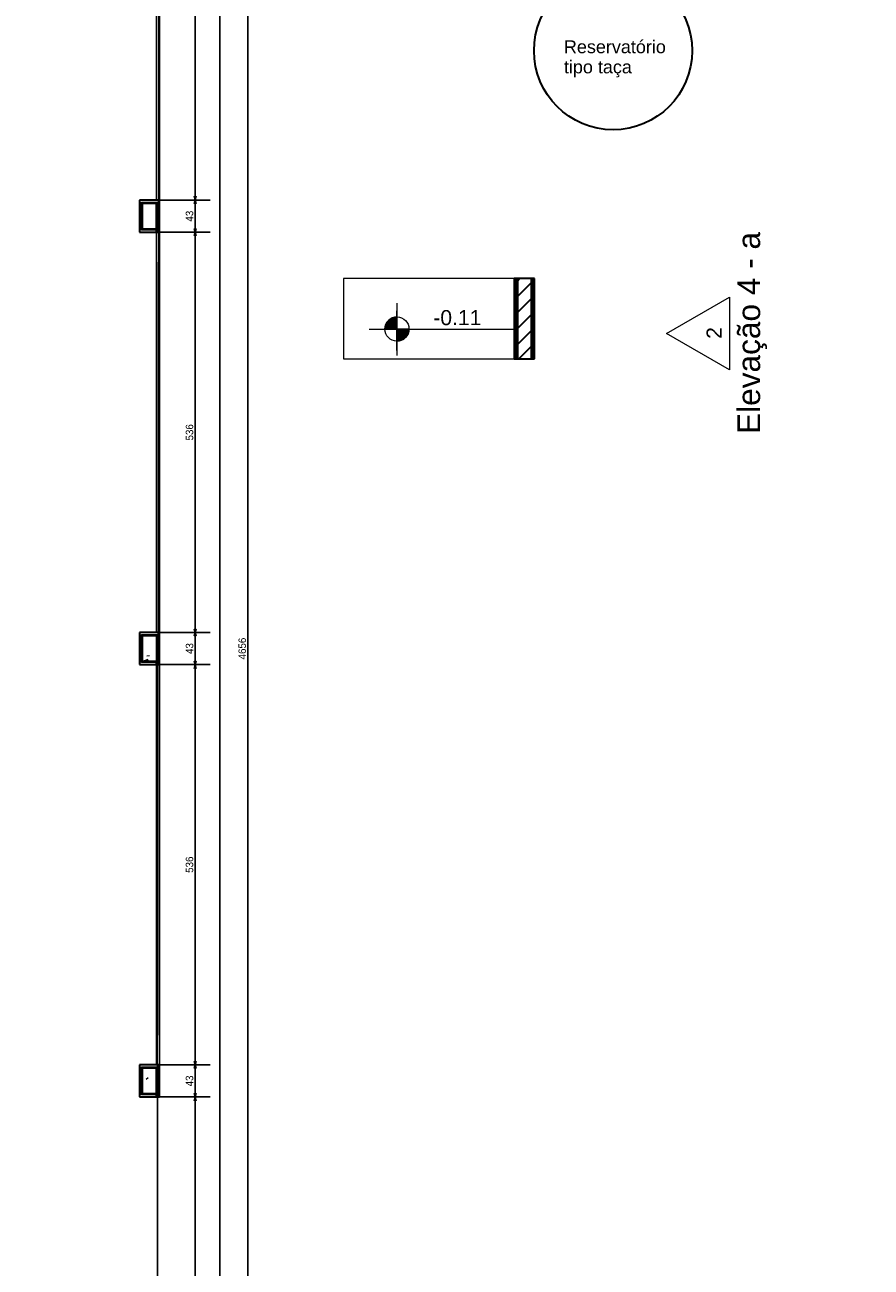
# Model space of a CAD drawing. Header units: millimetres. Extents: x -35 to 343, y 0 to 93.
# Tile 82 of 128: x 211 to 223, y 38 to 54. Entities that reach past the tile are written whole.
import ezdxf

# ---------------------------------------------------------------- set-up
doc = ezdxf.new("R2010")
doc.units = ezdxf.units.MM
doc.layers.add('A-PISOS-NIVEL', color=1, linetype='Continuous')
doc.layers.add('PENDOIS', color=2, linetype='Continuous')
for name, color, linetype, lineweight in [('ARQ - ALVENARIA - OSSO', 2, 'Continuous', 35), ('ARQ - COTA_NÍVEL', 2, 'Continuous', 5), ('ARQ - DIVISORIA', 3, 'Continuous', 35), ('ARQ - PAREDE VISTA', 4, 'Continuous', 9), ('ARQ - PAREDES_HACHURA', 9, 'Continuous', 35), ('ARQ - PAREDES_REVESTIMENTO', 3, 'Continuous', 35), ('ARQ - PILAR', 4, 'Continuous', 15), ('ARQ - PISO', 9, 'Continuous', 5), ('HI-Tubos detalhe', 4, 'Continuous', 30)]:
    doc.layers.add(name, color=color, linetype=linetype, lineweight=lineweight)
doc.styles.add('Arial_1', font='arial.ttf', dxfattribs={"height": 0.225})
doc.styles.add('Arial_2', font='arial.ttf', dxfattribs={"height": 0.15})
doc.styles.add('GULIM', font='Gulim.ttf')
doc.styles.get("Standard").update_dxf_attribs({"font": 'arial.ttf'})
doc.dimstyles.new('GULIM-100', dxfattribs={"dimtxt": 0.1, "dimasz": 0.05, "dimexe": 0.2, "dimexo": 0, "dimgap": 0.025, "dimtad": 1, "dimdec": 0, "dimlfac": 100, "dimzin": 12, "dimdsep": 46, "dimtxsty": 'GULIM', "dimblk": 'OPEN30', "dimcen": 0, "dimclrd": 152, "dimclre": 152, "dimclrt": 152, "dimaunit": 1, "dimadec": 0, "dimazin": 0, "dimtfac": 1.875, "dimtdec": 0, "dimtmove": 2, "dimatfit": 3, "dimldrblk": 'OPEN30', "dimfxl": 0, "dimtolj": 1, "dimtzin": 12, "dimlwd": -1, "dimarcsym": 0})
pattern_1 = [(50, (197.3076, 58.02), (0.735391, -0.063667), [0.07671, -0.846512]), (355, (197.3076, 58.02), (-0.141886, 0.771645), [0.061907, -0.67694]), (100.451, (197.3695, 58.0146), (0.59344, 0.7075), [0.065944, -0.71866]), (46.184, (197.3076, 58.2245), (1.094305, -0.169653), [0.11574, -1.269094]), (96.636, (197.3991, 58.2111), (0.958206, 0.998926), [0.098244, -1.07799]), (351.184, (197.3076, 58.2245), (0.95852, 0.999417), [0.09286, -1.014737]), (21, (197.4099, 58.1734), (0.612321, -0.412209), [0.07671, -0.846512]), (326, (197.4099, 58.1734), (0.250004, 0.743684), [0.061907, -0.67694]), (71.451, (197.461, 58.13975), (0.862037, 0.33109), [0.065944, -0.71866]), (37.5, (197.3076, 58.01997), (0.0123895, 0.3419915), [0.033645, -0.63522, 0.033645, -0.6527155, -0.679632]), (37.5, (197.3076, 58.01997), (0.0123895, 0.3419915), [-1.355226, 0.033645, -0.645987]), (7.5, (197.3076, 58.01997), (0.269781, 0.404735), [0.033645, -0.357984, 0.033645, -0.6190704, -0.2583946]), (7.5, (197.3076, 58.01997), (0.269781, 0.404735), [-1.044345, 0.033645, -0.22475]), (327.5, (197.0788, 58.01997), (0.5470468, -0.022983), [0.033645, -0.222058, 0.033645, -0.765763, -1.06184]), (327.5, (197.0788, 58.01997), (0.5470468, -0.022983), [-1.056457, 0.033645, -1.028195]), (317.5, (196.97652, 58.01997), (0.597536, 0.102292), [0.033645, -0.300115, 0.033645, -0.497948, -0.753651]), (317.5, (196.97652, 58.01997), (0.597536, 0.102292), [-0.864007, 0.033645, -0.720006])]

# ---------------------------------------------------------------- blocks, each defined once
blk = doc.blocks.new('Elevação - Nome da Vista e Número do Detalhe 01-790552-NÍVEL 1')
at = {"layer": 'ARQ - COTA_NÍVEL'}
for p, q in [((0.00008, 0.00748), (-0.00474, -0.00088)), ((0.00491, -0.00088), (0.00008, 0.00748)), ((-0.00474, -0.00088), (0.00491, -0.00088))]:
    blk.add_line(p, q, dxfattribs=at)
blk = doc.blocks.new('Elevações de ponto - Cota de Nível 1-825078-NÍVEL 1')
at = {"layer": 'ARQ - COTA_NÍVEL'}
h = blk.add_hatch(color=256, dxfattribs=at)
edge = h.paths.add_edge_path(flags=0)
edge.add_line((0, 0.00228), (0, 0.00068))
edge.add_line((0, 0.00068), (-0.0016, 0.00068))
edge.add_arc((0, 0.00068), 0.0016, 90, 180, ccw=False)
h = blk.add_hatch(color=256, dxfattribs=at)
edge = h.paths.add_edge_path(flags=0)
edge.add_arc((0, 0.00068), 0.0016, 270, 360, ccw=False)
edge.add_line((0, -0.00092), (0, 0.00068))
edge.add_line((0, 0.00068), (0.0016, 0.00068))
for p, q in [((0, 0.00411), (0, -0.00284)), ((0, -0.00218), (0, 0.00308)), ((0, 0.00068), (0, 0.00228)), ((-0.00366, 0.00068), (0.016, 0.00068)), ((-0.0016, 0.00068), (0, 0.00068)), ((0.0016, 0.00068), (0, 0.00068)), ((0, 0.00068), (0, -0.00092))]:
    blk.add_line(p, q, dxfattribs=at)
blk.add_circle((0, 0.00068), 0.0016, dxfattribs=at)
for start, end in [(90, 180), (270, 360)]:
    blk.add_arc((0, 0.00068), 0.0016, start, end, dxfattribs=at)
blk = doc.blocks.new('_Open30')
at = {"color": 0, "linetype": 'ByBlock', "lineweight": -2}
for p, q in [((-1, 0.27), (0, 0)), ((0, 0), (-1, -0.27)), ((0, 0), (-1, 0))]:
    blk.add_line(p, q, dxfattribs=at)
blk = doc.blocks.new('*D463')
at = {"color": 152, "lineweight": -2, "transparency": 16777216}
for p, q in [((213.057, 57.498), (213.735, 57.498)), ((213.057, 52.142), (213.735, 52.142))]:
    blk.add_line(p, q, dxfattribs=at)
at = {"color": 152, "transparency": 16777216}
blk.add_line((213.535, 57.448), (213.535, 52.192), dxfattribs=at)
at = {"layer": 'DEFPOINTS', "color": 0, "transparency": 16777216}
for p in [(213.057, 57.498), (213.057, 52.142), (213.535, 52.142)]:
    blk.add_point(p, dxfattribs=at)
at = {"color": 152, "transparency": 16777216, "xscale": 0.05, "yscale": 0.05, "zscale": 0.05}
for p, rotation in [((213.535, 57.498), 90), ((213.535, 52.142), 270)]:
    blk.add_blockref('_Open30', p, dxfattribs=dict(at, rotation=rotation))
at = {"color": 152, "transparency": 16777216, "insert": (213.459, 54.82), "char_height": 0.1, "attachment_point": 5, "rotation": 90, "style": 'GULIM'}
blk.add_mtext('\\A1;536', dxfattribs=at)
blk = doc.blocks.new('*D464')
at = {"color": 152, "lineweight": -2, "transparency": 16777216}
for p, q in [((213.057, 52.142), (213.735, 52.142)), ((213.057, 51.711), (213.735, 51.711))]:
    blk.add_line(p, q, dxfattribs=at)
at = {"color": 152, "transparency": 16777216}
blk.add_line((213.535, 52.092), (213.535, 51.761), dxfattribs=at)
at = {"layer": 'DEFPOINTS', "color": 0, "transparency": 16777216}
for p in [(213.057, 52.142), (213.057, 51.711), (213.535, 51.711)]:
    blk.add_point(p, dxfattribs=at)
at = {"color": 152, "transparency": 16777216, "xscale": 0.05, "yscale": 0.05, "zscale": 0.05}
for p, rotation in [((213.535, 52.142), 90), ((213.535, 51.711), 270)]:
    blk.add_blockref('_Open30', p, dxfattribs=dict(at, rotation=rotation))
at = {"color": 152, "transparency": 16777216, "insert": (213.459, 51.926), "char_height": 0.1, "attachment_point": 5, "rotation": 90, "style": 'GULIM'}
blk.add_mtext('\\A1;43', dxfattribs=at)
blk = doc.blocks.new('*D465')
at = {"color": 152, "lineweight": -2, "transparency": 16777216}
for p, q in [((213.057, 51.711), (213.735, 51.711)), ((213.057, 46.355), (213.735, 46.355))]:
    blk.add_line(p, q, dxfattribs=at)
at = {"color": 152, "transparency": 16777216}
blk.add_line((213.535, 51.661), (213.535, 46.405), dxfattribs=at)
at = {"layer": 'DEFPOINTS', "color": 0, "transparency": 16777216}
for p in [(213.057, 51.711), (213.057, 46.355), (213.535, 46.355)]:
    blk.add_point(p, dxfattribs=at)
at = {"color": 152, "transparency": 16777216, "xscale": 0.05, "yscale": 0.05, "zscale": 0.05}
for p, rotation in [((213.535, 51.711), 90), ((213.535, 46.355), 270)]:
    blk.add_blockref('_Open30', p, dxfattribs=dict(at, rotation=rotation))
at = {"color": 152, "transparency": 16777216, "insert": (213.459, 49.033), "char_height": 0.1, "attachment_point": 5, "rotation": 90, "style": 'GULIM'}
blk.add_mtext('\\A1;536', dxfattribs=at)
blk = doc.blocks.new('*D466')
at = {"color": 152, "lineweight": -2, "transparency": 16777216}
for p, q in [((213.057, 46.355), (213.735, 46.355)), ((213.057, 45.924), (213.735, 45.924))]:
    blk.add_line(p, q, dxfattribs=at)
at = {"color": 152, "transparency": 16777216}
blk.add_line((213.535, 46.305), (213.535, 45.974), dxfattribs=at)
at = {"layer": 'DEFPOINTS', "color": 0, "transparency": 16777216}
for p in [(213.057, 46.355), (213.057, 45.924), (213.535, 45.924)]:
    blk.add_point(p, dxfattribs=at)
at = {"color": 152, "transparency": 16777216, "xscale": 0.05, "yscale": 0.05, "zscale": 0.05}
for p, rotation in [((213.535, 46.355), 90), ((213.535, 45.924), 270)]:
    blk.add_blockref('_Open30', p, dxfattribs=dict(at, rotation=rotation))
at = {"color": 152, "transparency": 16777216, "insert": (213.459, 46.139), "char_height": 0.1, "attachment_point": 5, "rotation": 90, "style": 'GULIM'}
blk.add_mtext('\\A1;43', dxfattribs=at)
blk = doc.blocks.new('*D467')
at = {"color": 152, "lineweight": -2, "transparency": 16777216}
for p, q in [((213.057, 45.924), (213.735, 45.924)), ((213.057, 40.568), (213.735, 40.568))]:
    blk.add_line(p, q, dxfattribs=at)
at = {"color": 152, "transparency": 16777216}
blk.add_line((213.535, 45.874), (213.535, 40.618), dxfattribs=at)
at = {"layer": 'DEFPOINTS', "color": 0, "transparency": 16777216}
for p in [(213.057, 45.924), (213.057, 40.568), (213.535, 40.568)]:
    blk.add_point(p, dxfattribs=at)
at = {"color": 152, "transparency": 16777216, "xscale": 0.05, "yscale": 0.05, "zscale": 0.05}
for p, rotation in [((213.535, 45.924), 90), ((213.535, 40.568), 270)]:
    blk.add_blockref('_Open30', p, dxfattribs=dict(at, rotation=rotation))
at = {"color": 152, "transparency": 16777216, "insert": (213.459, 43.246), "char_height": 0.1, "attachment_point": 5, "rotation": 90, "style": 'GULIM'}
blk.add_mtext('\\A1;536', dxfattribs=at)
blk = doc.blocks.new('*D470')
at = {"color": 152, "lineweight": -2, "transparency": 16777216}
for p, q in [((213.057, 69.422), (214.441, 69.422)), ((213.057, 22.857), (214.441, 22.857))]:
    blk.add_line(p, q, dxfattribs=at)
at = {"color": 152, "transparency": 16777216}
blk.add_line((214.241, 22.907), (214.241, 69.372), dxfattribs=at)
at = {"layer": 'DEFPOINTS', "color": 0, "transparency": 16777216}
for p in [(213.057, 69.422), (214.241, 69.422), (213.057, 22.857)]:
    blk.add_point(p, dxfattribs=at)
at = {"color": 152, "transparency": 16777216, "xscale": 0.05, "yscale": 0.05, "zscale": 0.05}
for p, rotation in [((214.241, 69.422), 90), ((214.241, 22.857), 270)]:
    blk.add_blockref('_Open30', p, dxfattribs=dict(at, rotation=rotation))
at = {"color": 152, "transparency": 16777216, "insert": (214.165, 46.139), "char_height": 0.1, "attachment_point": 5, "rotation": 90, "style": 'GULIM'}
blk.add_mtext('\\A1;4656', dxfattribs=at)
blk = doc.blocks.new('*D474')
at = {"color": 152, "lineweight": -2, "transparency": 16777216}
for p, q in [((213.057, 40.137), (213.735, 40.137)), ((213.057, 34.781), (213.735, 34.781))]:
    blk.add_line(p, q, dxfattribs=at)
at = {"color": 152, "transparency": 16777216}
blk.add_line((213.535, 34.831), (213.535, 40.087), dxfattribs=at)
at = {"layer": 'DEFPOINTS', "color": 0, "transparency": 16777216}
for p in [(213.057, 40.137), (213.535, 40.137), (213.057, 34.781)]:
    blk.add_point(p, dxfattribs=at)
at = {"color": 152, "transparency": 16777216, "xscale": 0.05, "yscale": 0.05, "zscale": 0.05}
for p, rotation in [((213.535, 40.137), 90), ((213.535, 34.781), 270)]:
    blk.add_blockref('_Open30', p, dxfattribs=dict(at, rotation=rotation))
at = {"color": 152, "transparency": 16777216, "insert": (213.459, 37.459), "char_height": 0.1, "attachment_point": 5, "rotation": 90, "style": 'GULIM'}
blk.add_mtext('\\A1;536', dxfattribs=at)
blk = doc.blocks.new('*D475')
at = {"color": 152, "lineweight": -2, "transparency": 16777216}
for p, q in [((213.057, 40.568), (213.735, 40.568)), ((213.057, 40.137), (213.735, 40.137))]:
    blk.add_line(p, q, dxfattribs=at)
at = {"color": 152, "transparency": 16777216}
blk.add_line((213.535, 40.187), (213.535, 40.518), dxfattribs=at)
at = {"layer": 'DEFPOINTS', "color": 0, "transparency": 16777216}
for p in [(213.057, 40.568), (213.535, 40.568), (213.057, 40.137)]:
    blk.add_point(p, dxfattribs=at)
at = {"color": 152, "transparency": 16777216, "xscale": 0.05, "yscale": 0.05, "zscale": 0.05}
for p, rotation in [((213.535, 40.568), 90), ((213.535, 40.137), 270)]:
    blk.add_blockref('_Open30', p, dxfattribs=dict(at, rotation=rotation))
at = {"color": 152, "transparency": 16777216, "insert": (213.459, 40.352), "char_height": 0.1, "attachment_point": 5, "rotation": 90, "style": 'GULIM'}
blk.add_mtext('\\A1;43', dxfattribs=at)

msp = doc.modelspace()

# ---------------------------------------------------------------- hatches: boundary and pattern name
at = {"layer": 'ARQ - PAREDES_HACHURA'}
for points in [[(212.81444, 52.10122), (213.01631, 52.10122), (213.01585, 52.11467), (212.81444, 52.11467)], [(212.81444, 51.73785), (212.8279, 51.73785), (212.8279, 52.10122), (212.81444, 52.10122), (212.81444, 51.75131)], [(213.02977, 51.71093), (213.02977, 52.11467), (213.01631, 52.11467), (213.01631, 51.71093)], [(213.01631, 51.73785), (213.01631, 51.75131), (212.8279, 51.75131), (212.82837, 51.73785)], [(217.84775, 50.01522), (217.84775, 51.09186), (217.83429, 51.09186), (217.83429, 50.01522)], [(218.04962, 50.01522), (218.04962, 51.09186), (218.03617, 51.09186), (218.03617, 50.01522)], [(212.8279, 46.31425), (213.01631, 46.31425), (213.01585, 46.32771), (212.81444, 46.32771), (212.81444, 46.31425)], [(212.82612, 45.95089), (212.8279, 45.95089), (212.8279, 46.31425), (212.81444, 46.31425), (212.81444, 45.95089)], [(213.02977, 45.92397), (213.02977, 46.32771), (213.01631, 46.32771), (213.01631, 45.92397)], [(212.8279, 45.95089), (213.01631, 45.95089), (213.01631, 45.96434), (212.8279, 45.96434)], [(213.01631, 40.52729), (213.01585, 40.54075), (212.81444, 40.54075), (212.81444, 40.52729), (212.8279, 40.52729)], [(212.82553, 40.16392), (212.8279, 40.16392), (212.8279, 40.52729), (212.81444, 40.52729), (212.81444, 40.16392)], [(213.02977, 40.13701), (213.02977, 40.54075), (213.01631, 40.54075), (213.01631, 40.13701)], [(212.8279, 40.16392), (213.01631, 40.16392), (213.01631, 40.17738), (212.8279, 40.17738)]]:
    msp.add_hatch(color=256, dxfattribs=at).paths.add_polyline_path(points, flags=0)
h = msp.add_hatch(dxfattribs=at)
h.set_pattern_fill('FP_6', color=256, scale=1.345805, style=0, pattern_type=2)
h.set_pattern_definition([(45, (197.30759, 58.01997), (-0.1065823, 0.1065823), [])])
h.paths.add_polyline_path([(218.03617, 50.01522), (218.03617, 51.09186), (217.84775, 51.09186), (217.84775, 50.01522)], flags=0)
at = {"layer": 'ARQ - PILAR'}
h = msp.add_hatch(dxfattribs=at)
h.set_pattern_fill('FP_1', color=256, scale=1.345805, style=0, pattern_type=2)
h.set_pattern_definition(pattern_1)
h.paths.add_polyline_path([(212.88949, 51.75131), (213.01631, 51.75131), (213.01631, 52.10122), (212.8279, 52.10122), (212.8279, 51.75131)], flags=0)
h = msp.add_hatch(dxfattribs=at)
h.set_pattern_fill('FP_1', color=256, scale=1.345805, style=0, pattern_type=2)
h.set_pattern_definition(pattern_1)
h.paths.add_polyline_path([(212.87404, 45.96434), (213.01631, 45.96434), (213.01631, 46.31425), (212.8279, 46.31425), (212.8279, 45.96434)], flags=0)
h = msp.add_hatch(dxfattribs=at)
h.set_pattern_fill('FP_1', color=256, scale=1.345805, style=0, pattern_type=2)
h.set_pattern_definition(pattern_1)
h.paths.add_polyline_path([(213.01631, 40.17738), (213.01631, 40.52729), (212.8279, 40.52729), (212.8279, 40.17738)], flags=0)

# ---------------------------------------------------------------- linework, layer by layer
at = {"color": 2}
msp.add_lwpolyline([(232.9746, 72.65166), (232.9746, 69.42173), (213.05669, 69.42173), (213.01631, 22.85687), (209.82675, 22.85687), (209.82675, 72.65166), (232.9746, 72.65166)], dxfattribs=at)
at = {"layer": 'A-PISOS-NIVEL', "color": 252}
msp.add_line((213.86417, 34.19842), (213.86417, 68.61425), dxfattribs=at)
at = {"layer": 'ARQ - ALVENARIA - OSSO'}
for p, q in [((217.84775, 51.09186), (217.84775, 50.01522)), ((218.03617, 51.09186), (217.84775, 51.09186)), ((218.03617, 50.01522), (218.03617, 51.09186)), ((217.84775, 50.01522), (218.03617, 50.01522))]:
    msp.add_line(p, q, dxfattribs=at)
at = {"layer": 'ARQ - DIVISORIA'}
for p, q in [((212.8279, 52.10122), (213.01631, 52.10122)), ((212.8279, 51.75131), (212.8279, 52.10122)), ((213.01631, 51.73785), (213.01631, 52.10122)), ((213.01631, 51.75131), (212.8279, 51.75131)), ((213.01631, 51.71093), (213.02977, 51.71093)), ((217.84775, 51.09186), (217.83429, 51.09186)), ((218.04962, 51.09186), (218.03617, 51.09186)), ((217.83429, 50.01522), (217.84775, 50.01522)), ((218.03617, 50.01522), (218.04962, 50.01522)), ((212.8279, 46.31425), (213.01631, 46.31425)), ((212.8279, 45.96434), (212.8279, 46.31425)), ((213.01631, 46.31425), (213.01631, 45.95089)), ((213.01631, 45.96434), (212.8279, 45.96434)), ((213.01631, 45.92397), (213.02977, 45.92397)), ((212.8279, 40.52729), (213.01631, 40.52729)), ((212.8279, 40.17738), (212.8279, 40.52729)), ((213.01631, 40.16392), (213.01631, 40.52729)), ((213.01631, 40.17738), (212.8279, 40.17738)), ((213.01631, 40.13701), (213.02977, 40.13701))]:
    msp.add_line(p, q, dxfattribs=at)
at = {"layer": 'ARQ - PAREDE VISTA'}
for p, q in [((213.01631, 52.14159), (213.01631, 57.49789)), ((213.05669, 57.49789), (213.05669, 52.14159)), ((212.81444, 52.11467), (213.02977, 52.11467)), ((212.81444, 51.73785), (212.81444, 52.11467)), ((213.02977, 52.11467), (213.02977, 51.71093)), ((213.01631, 51.73785), (212.81444, 51.73785)), ((213.01631, 46.35463), (213.01631, 51.71093)), ((213.05669, 51.71093), (213.05669, 46.35463)), ((217.83429, 50.01522), (217.83429, 51.09186)), ((218.04962, 51.09186), (218.04962, 50.01522)), ((212.81444, 46.32771), (213.02977, 46.32771)), ((212.81444, 45.95089), (212.81444, 46.32771)), ((213.02977, 46.32771), (213.02977, 45.92397)), ((213.01631, 45.95089), (212.81444, 45.95089)), ((213.01631, 40.56766), (213.01631, 45.92397)), ((213.05669, 45.92397), (213.05669, 40.56766)), ((212.81444, 40.54075), (213.02977, 40.54075)), ((212.81444, 40.16392), (212.81444, 40.54075)), ((213.02977, 40.54075), (213.02977, 40.13701)), ((213.01631, 40.16392), (212.81444, 40.16392))]:
    msp.add_line(p, q, dxfattribs=at)
at = {"layer": 'ARQ - PAREDES_REVESTIMENTO'}
for p, q in [((213.05669, 52.14159), (212.78753, 52.14159)), ((212.78753, 52.14159), (212.78753, 51.71093)), ((213.05669, 51.71093), (213.05669, 52.14159)), ((212.78753, 51.71093), (213.01631, 51.71093)), ((213.01631, 51.71093), (213.01631, 51.73785)), ((213.02977, 51.71093), (213.05669, 51.71093)), ((217.80738, 51.09186), (217.80738, 50.01522)), ((217.83429, 51.09186), (217.80738, 51.09186)), ((218.07654, 51.09186), (218.04962, 51.09186)), ((218.07654, 50.01522), (218.07654, 51.09186)), ((217.80738, 50.01522), (217.83429, 50.01522)), ((218.04962, 50.01522), (218.07654, 50.01522)), ((213.05669, 46.35463), (212.78753, 46.35463)), ((212.78753, 46.35463), (212.78753, 45.92397)), ((213.05669, 45.92397), (213.05669, 46.35463)), ((212.78753, 45.92397), (213.01631, 45.92397)), ((213.01631, 45.92397), (213.01631, 45.95089)), ((213.02977, 45.92397), (213.05669, 45.92397)), ((213.05669, 40.56766), (212.78753, 40.56766)), ((212.78753, 40.56766), (212.78753, 40.13701)), ((213.05669, 40.13701), (213.05669, 40.56766)), ((212.78753, 40.13701), (213.01631, 40.13701)), ((213.01631, 40.13701), (213.01631, 40.16392)), ((213.02977, 40.13701), (213.05669, 40.13701))]:
    msp.add_line(p, q, dxfattribs=at)
at = {"layer": 'ARQ - PILAR'}
for p, q in [((213.01631, 52.10122), (212.8279, 52.10122)), ((212.8279, 52.10122), (212.8279, 51.75131)), ((213.01631, 51.75131), (213.01631, 52.10122)), ((212.8279, 51.75131), (213.01631, 51.75131)), ((213.01631, 46.31425), (212.8279, 46.31425)), ((212.8279, 46.31425), (212.8279, 45.96434)), ((213.01631, 45.96434), (213.01631, 46.31425)), ((212.8279, 45.96434), (213.01631, 45.96434)), ((213.01631, 40.52729), (212.8279, 40.52729)), ((212.8279, 40.52729), (212.8279, 40.17738)), ((213.01631, 40.17738), (213.01631, 40.52729)), ((212.8279, 40.17738), (213.01631, 40.17738))]:
    msp.add_line(p, q, dxfattribs=at)
at = {"layer": 'ARQ - PISO'}
for p, q in [((217.80738, 51.09186), (215.51951, 51.09186)), ((215.51951, 51.09186), (215.51951, 50.01522)), ((215.51951, 50.01522), (217.80738, 50.01522))]:
    msp.add_line(p, q, dxfattribs=at)
at = {"layer": 'HI-Tubos detalhe'}
msp.add_circle((219.13003, 54.14081), 1.05897, dxfattribs=at)

# ---------------------------------------------------------------- block references
at = {"layer": 'ARQ - COTA_NÍVEL', "xscale": 100.9353938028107, "yscale": 100.9353938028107, "zscale": 100.9353938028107}
msp.add_blockref('Elevações de ponto - Cota de Nível 1-825078-NÍVEL 1', (216.23562, 50.34715), dxfattribs=at)
at = {"layer": 'ARQ - COTA_NÍVEL', "extrusion": (0, 0, -1), "xscale": 100.9353938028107, "yscale": 100.9353938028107, "zscale": 100.9353938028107, "rotation": 270.0000000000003}
msp.add_blockref('Elevação - Nome da Vista e Número do Detalhe 01-790552-NÍVEL 1', (-220.59829, 50.36379), dxfattribs=at)

# ---------------------------------------------------------------- texts
at = {"layer": 'ARQ - COTA_NÍVEL', "attachment_point": 2, "rotation": 90, "line_spacing_factor": 0.941778}
for s, insert, char_height, width, style in [('Elevação 4 - a', (220.79515, 50.36275), 0.3028062, 3.2362212, 'Arial_1'), ('2', (220.38086, 50.36275), 0.20187, 0.1878282, 'Arial_2')]:
    msp.add_mtext(s, dxfattribs=dict(at, insert=insert, char_height=char_height, width=width, style=style))
at = {"layer": 'ARQ - COTA_NÍVEL', "insert": (216.72285, 50.6692), "char_height": 0.201871, "width": 0.7686128, "attachment_point": 1, "line_spacing_factor": 0.941778, "style": 'Arial_2'}
msp.add_mtext('-0.11', dxfattribs=at)
at = {"layer": 'PENDOIS', "color": 2}
for s, height, p in [('Reservatório', 0.1723077, (218.47154, 54.10688)), ('tipo taça', 0.172308, (218.47154, 53.83765))]:
    msp.add_text(s, height=height, dxfattribs=at).set_placement(p)

# ---------------------------------------------------------------- dimensions: what is measured, and where the dimension line sits
for base, p1, p2, picture, middle in [((214.24144, 69.42173), (213.05669, 22.85687), (213.05669, 69.42173), '*D470', (214.16511, 46.1393)), ((213.53489, 52.14159), (213.05669, 57.49789), (213.05669, 52.14159), '*D463', (213.45863, 54.81974)), ((213.53489, 51.71093), (213.05669, 52.14159), (213.05669, 51.71093), '*D464', (213.45856, 51.92626)), ((213.53489, 46.35463), (213.05669, 51.71093), (213.05669, 46.35463), '*D465', (213.45863, 49.03278)), ((213.53489, 45.92397), (213.05669, 46.35463), (213.05669, 45.92397), '*D466', (213.45856, 46.1393)), ((213.53489, 40.56766), (213.05669, 45.92397), (213.05669, 40.56766), '*D467', (213.45863, 43.24582)), ((213.53489, 40.56766), (213.05669, 40.13701), (213.05669, 40.56766), '*D475', (213.45856, 40.35234)), ((213.53489, 40.13701), (213.05669, 34.7807), (213.05669, 40.13701), '*D474', (213.45863, 37.45885))]:
    dim = msp.add_linear_dim(base=base, p1=p1, p2=p2, angle=90, dimstyle='GULIM-100')
    dim.commit()
    dim.dimension.update_dxf_attribs({"geometry": picture, "text_midpoint": middle})

doc.saveas('drawing.dxf')
